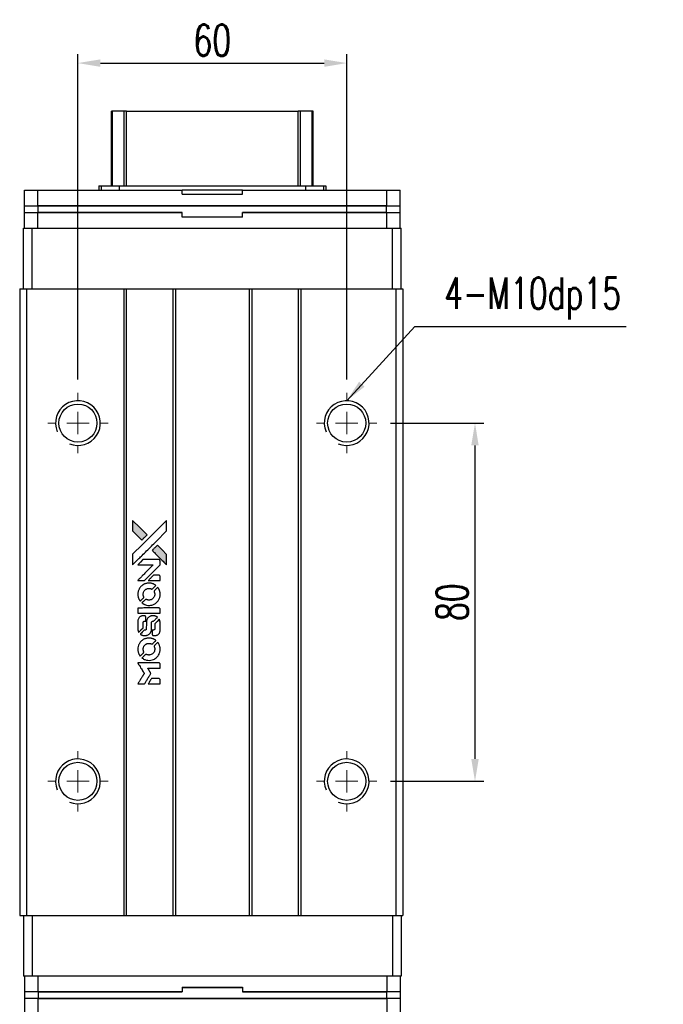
# Model space of a CAD drawing. Header units: millimetres. Extents: x 560 to 1093, y 594 to 1057.
# Tile 2 of 3: x 600 to 743, y 837 to 1057. Entities that reach past the tile are written whole.
import ezdxf

# ---------------------------------------------------------------- set-up
doc = ezdxf.new("R2010")
doc.units = ezdxf.units.MM
doc.header["$PDSIZE"] = -1
doc.layers.add('DIM', color=4, linetype='Continuous')
doc.styles.add('DIM-7', font='SIMPLEX.shx', dxfattribs={"width": 0.7, "bigfont": 'chineset.shx'})
doc.dimstyles.new('CNS', dxfattribs={"dimtxt": 3.5, "dimasz": 2.5, "dimexe": 1, "dimexo": 1.5, "dimgap": 0.09, "dimtad": 0, "dimdsep": 46, "dimtxsty": 'DIM-7', "dimcen": 0.09, "dimclrd": 1, "dimclre": 1, "dimclrt": 4, "dimadec": 0, "dimazin": 0, "dimtfac": 1, "dimtix": 1, "dimtmove": 2, "dimatfit": 3, "dimfxl": 1, "dimtvp": 0.971429, "dimtolj": 1, "dimarcsym": 0})

# ---------------------------------------------------------------- blocks, each defined once
blk = doc.blocks.new('SW_CENTERMARKSYMBOL_3')
at = {"color": 0, "linetype": 'Continuous', "lineweight": 18}
for p, q in [((0, 5), (0, 6.75)), ((0, 0), (0, 2.5)), ((-5, 0), (-6.75, 0)), ((0, 0), (-2.5, 0)), ((0, 0), (0, -2.5)), ((0, 0), (2.5, 0)), ((5, 0), (6.75, 0)), ((0, -5), (0, -6.75))]:
    blk.add_line(p, q, dxfattribs=at)
blk = doc.blocks.new('SW_CENTERMARKSYMBOL_4')
at = {"color": 0, "linetype": 'Continuous', "lineweight": 18}
for p, q in [((0, 5), (0, 6.75)), ((0, 0), (0, 2.5)), ((-5, 0), (-6.75, 0)), ((0, 0), (-2.5, 0)), ((0, 0), (0, -2.5)), ((0, 0), (2.5, 0)), ((5, 0), (6.75, 0)), ((0, -5), (0, -6.75))]:
    blk.add_line(p, q, dxfattribs=at)
blk = doc.blocks.new('SW_CENTERMARKSYMBOL_5')
at = {"color": 0, "linetype": 'Continuous', "lineweight": 18}
for p, q in [((0, 5), (0, 6.75)), ((0, 0), (0, 2.5)), ((-5, 0), (-6.75, 0)), ((0, 0), (-2.5, 0)), ((0, 0), (0, -2.5)), ((0, 0), (2.5, 0)), ((5, 0), (6.75, 0)), ((0, -5), (0, -6.75))]:
    blk.add_line(p, q, dxfattribs=at)
blk = doc.blocks.new('SW_CENTERMARKSYMBOL_6')
at = {"color": 0, "linetype": 'Continuous', "lineweight": 18}
for p, q in [((0, 5), (0, 6.75)), ((0, 0), (0, 2.5)), ((-5, 0), (-6.75, 0)), ((0, 0), (-2.5, 0)), ((0, 0), (0, -2.5)), ((0, 0), (2.5, 0)), ((5, 0), (6.75, 0)), ((0, -5), (0, -6.75))]:
    blk.add_line(p, q, dxfattribs=at)
blk = doc.blocks.new('*D151')
at = {"color": 7, "lineweight": -2}
for p, q in [((612.7, 976.26), (612.7, 1048.91)), ((672.7, 976.26), (672.7, 1048.91)), ((617.7, 1046.91), (667.7, 1046.91))]:
    blk.add_line(p, q, dxfattribs=at)
at = {"color": 7}
for points in [[(617.7, 1047.74), (617.7, 1046.07), (612.7, 1046.91)], [(667.7, 1047.74), (667.7, 1046.07), (672.7, 1046.91)]]:
    blk.add_solid(points, dxfattribs=at)
at = {"layer": 'DEFPOINTS', "color": 0}
for p in [(672.7, 1046.91), (612.7, 973.26), (672.7, 973.26)]:
    blk.add_point(p, dxfattribs=at)
at = {"color": 7, "insert": (642.7, 1052.01), "char_height": 7, "attachment_point": 5, "style": 'DIM-7'}
blk.add_mtext('\\A1;60', dxfattribs=at)
blk = doc.blocks.new('*D152')
at = {"color": 7, "lineweight": -2}
for p, q in [((682.45, 966.51), (703.34, 966.51)), ((701.34, 961.51), (701.34, 891.51)), ((682.45, 886.51), (703.34, 886.51))]:
    blk.add_line(p, q, dxfattribs=at)
at = {"color": 7}
for points in [[(700.51, 961.51), (702.17, 961.51), (701.34, 966.51)], [(700.51, 891.51), (702.17, 891.51), (701.34, 886.51)]]:
    blk.add_solid(points, dxfattribs=at)
at = {"layer": 'DEFPOINTS', "color": 0}
for p in [(679.45, 966.51), (679.45, 886.51), (701.34, 886.51)]:
    blk.add_point(p, dxfattribs=at)
at = {"color": 7, "insert": (696.24, 926.51), "char_height": 7, "attachment_point": 5, "rotation": 90, "style": 'DIM-7'}
blk.add_mtext('\\A1;80', dxfattribs=at)
blk = doc.blocks.new('LOGO2')
at = {"linetype": 'Continuous'}
h = blk.add_hatch(color=22, dxfattribs=at)
h.dxf.hatch_style = 1
h.paths.add_polyline_path([(583.53, 1429.73), (583.53, 1428.55), (583.53, 1427.37), (584.56, 1426.35, 0.000288), (584.95, 1425.96, 0.000479), (585.28, 1425.63, 0.000013), (585.58, 1425.34, 0.197177), (585.59, 1425.34, 0.197497), (585.59, 1425.34, 0.00004), (585.76, 1425.51, 0.000834), (585.95, 1425.7, 0.000506), (586.18, 1425.92), (586.76, 1426.5), (585.15, 1428.12)])
h.paths.add_polyline_path([(589.06, 1424.2), (588.47, 1423.62, 0.000476), (588.25, 1423.39, 0.000789), (588.06, 1423.2, 0.000035), (587.89, 1423.03, 0.19758), (587.89, 1423.03, 0.198396), (587.89, 1423.02, 0.000019), (588.12, 1422.79, 0.000582), (588.38, 1422.53, 0.000351), (588.68, 1422.23, 0.000108), (589.98, 1420.93, 0.000692), (590.64, 1420.28, 0.000077), (591.09, 1419.83, 0.197527), (591.11, 1419.82, 0.410181), (591.12, 1419.83, 0.000493), (591.12, 1420.07, 0.002424), (591.12, 1420.41, 0.000529), (591.12, 1420.98), (591.12, 1422.14), (590.09, 1423.17)])
at = {"color": 22}
for points in [[(584.56, 1426.35, 0.000288), (584.95, 1425.96, 0.000479), (585.28, 1425.63, 0.000013), (585.58, 1425.34, 0.197177), (585.59, 1425.34, 0.197497), (585.59, 1425.34, 0.00004), (585.76, 1425.51, 0.000836), (585.95, 1425.7, 0.000505), (586.18, 1425.92), (586.76, 1426.5), (585.15, 1428.12), (583.53, 1429.73), (583.53, 1428.55), (583.53, 1427.37)], [(584.95, 1421.21, -0.000056), (585.66, 1421.92, -0.000021), (586.65, 1422.91, -0.000021), (587.73, 1423.99, -0.000025), (588.75, 1425), (591.12, 1427.37), (591.12, 1428.54), (591.12, 1429.72), (589.52, 1428.13, 0.000274), (588.76, 1427.37, 0.000123), (587.75, 1426.37, 0.000121), (586.69, 1425.31, 0.000165), (585.73, 1424.35), (583.53, 1422.16), (583.53, 1420.98), (583.53, 1419.8)], [(588.68, 1422.23, 0.000108), (589.98, 1420.93, 0.000692), (590.64, 1420.28, 0.000077), (591.09, 1419.83, 0.197527), (591.11, 1419.82, 0.410182), (591.12, 1419.83, 0.000493), (591.12, 1420.07, 0.002424), (591.12, 1420.41, 0.000529), (591.12, 1420.98), (591.12, 1422.14), (590.09, 1423.17), (589.06, 1424.2), (588.47, 1423.62, 0.000476), (588.25, 1423.39, 0.000789), (588.06, 1423.2, 0.000035), (587.89, 1423.03, 0.19758), (587.89, 1423.03, 0.198396), (587.89, 1423.02, 0.000019), (588.12, 1422.79, 0.000582), (588.38, 1422.53, 0.000351)], [(585.41, 1416.31), (586.17, 1416.31), (587.91, 1418.06), (589.66, 1419.81), (589.66, 1420.29, 0.0008), (589.66, 1420.61, 0.010795), (589.65, 1420.72, 0.030495), (589.64, 1420.78, 0.080372), (589.63, 1420.83, 0.03816), (589.6, 1420.87, 0.041799), (589.57, 1420.91, 0.042486), (589.53, 1420.93, 0.042078), (589.49, 1420.96, 0.099276), (589.43, 1420.97, 0.003302), (589.19, 1420.97, 0.002586), (588.77, 1420.98, 0.000204), (587.64, 1420.97), (585.83, 1420.97), (585.25, 1420.39), (584.66, 1419.81), (586.4, 1419.8), (588.14, 1419.79), (586.42, 1418.08, 0.000253), (585.76, 1417.42, 0.000412), (585.2, 1416.87, 0.000041), (584.7, 1416.36, 0.041338), (584.68, 1416.34), (584.66, 1416.31)], [(588.34, 1416.31), (589.66, 1416.31), (589.66, 1416.8), (589.65, 1417.29), (589.62, 1417.35, 0.03146), (589.6, 1417.37, 0.026444), (589.58, 1417.4, 0.026444), (589.55, 1417.42, 0.031457), (589.53, 1417.44), (589.47, 1417.47), (588.82, 1417.48), (588.17, 1417.48), (587.6, 1416.9, 0.000745), (587.38, 1416.68, 0.001228), (587.19, 1416.49, 0.000087), (587.03, 1416.32, 0.195134), (587.03, 1416.32, 0.412117), (587.03, 1416.31, 0.000048), (587.41, 1416.31, 0.00109), (587.84, 1416.31, 0.000653)], [(584.7, 1412.97, 0.023681), (584.73, 1412.76, 0.022402), (584.78, 1412.55, 0.021929), (584.85, 1412.35, 0.020503), (584.94, 1412.15, 0.013745), (585, 1412.03, 0.009767), (585.07, 1411.9, 0.009658), (585.15, 1411.79, 0.027804), (585.21, 1411.71), (585.23, 1411.69), (585.59, 1412.05, 0.002053), (585.77, 1412.23, 0.006738), (585.88, 1412.35, 0.007826), (585.96, 1412.43, 0.063909), (585.99, 1412.47, 0.061532), (586.01, 1412.54, 0.068674), (586.02, 1412.6, 0.052072), (586, 1412.68, 0.019648), (585.97, 1412.79, -0.018366), (585.93, 1412.92, -0.0288), (585.9, 1413.04, -0.029061), (585.89, 1413.16, -0.019155), (585.89, 1413.29, -0.053809), (585.94, 1413.58, -0.058833), (586.04, 1413.85, -0.058566), (586.2, 1414.09, -0.052525), (586.42, 1414.29, -0.044733), (586.61, 1414.4, -0.040573), (586.82, 1414.49, -0.041123), (587.04, 1414.53, -0.04951), (587.25, 1414.54, -0.017369), (587.34, 1414.53, -0.024255), (587.43, 1414.51, -0.023787), (587.52, 1414.49, -0.015798), (587.61, 1414.45, 0.010631), (587.67, 1414.43, 0.033653), (587.71, 1414.42, 0.037806), (587.76, 1414.41, 0.016307), (587.81, 1414.41, 0.068179), (587.92, 1414.43, 0.095747), (588, 1414.47, 0.033418), (588.11, 1414.57, 0.002133), (588.42, 1414.88, 0.001452), (588.59, 1415.06, 0.012393), (588.67, 1415.14, 0.020479), (588.71, 1415.19, 0.344362), (588.71, 1415.21, 0.074287), (588.66, 1415.25, 0.005454), (588.53, 1415.34, 0.008391), (588.39, 1415.42, 0.017097), (588.27, 1415.48, 0.027375), (588.04, 1415.58, 0.02835), (587.8, 1415.66, 0.027723), (587.54, 1415.7, 0.023913), (587.27, 1415.72, 0.027047), (586.94, 1415.72, 0.031685), (586.64, 1415.67, 0.032425), (586.35, 1415.59, 0.031013), (586.07, 1415.47, 0.037914), (585.73, 1415.27, 0.040153), (585.44, 1415.03, 0.039834), (585.18, 1414.74, 0.036173), (584.97, 1414.4, 0.040752), (584.83, 1414.08, 0.035885), (584.73, 1413.71, 0.035491), (584.68, 1413.34, 0.037615)], [(585.71, 1411.22, 0.018008), (585.82, 1411.15, 0.009842), (585.95, 1411.07, 0.009807), (586.1, 1411, 0.015716), (586.22, 1410.94, 0.048467), (586.66, 1410.8, 0.045841), (587.14, 1410.75, 0.046006), (587.61, 1410.78, 0.049638), (588.06, 1410.9, 0.064819), (588.64, 1411.2, 0.06695), (589.11, 1411.65, 0.066691), (589.45, 1412.2, 0.063505), (589.65, 1412.83, 0.03135), (589.66, 1413, 0.010439), (589.67, 1413.24, 0.010391), (589.66, 1413.47, 0.032408), (589.64, 1413.63, 0.015696), (589.61, 1413.82, 0.018095), (589.56, 1414, 0.018551), (589.5, 1414.17, 0.018352), (589.42, 1414.33, 0.015568), (589.37, 1414.44, 0.009832), (589.29, 1414.56, 0.009795), (589.22, 1414.68, 0.023727), (589.16, 1414.76), (589.13, 1414.79), (588.77, 1414.43, 0.001528), (588.57, 1414.23, 0.010022), (588.47, 1414.12, 0.019586), (588.41, 1414.06, 0.061865), (588.38, 1414.01, 0.055054), (588.35, 1413.93, 0.061607), (588.35, 1413.85, 0.048725), (588.36, 1413.76, 0.020221), (588.39, 1413.64, -0.017722), (588.43, 1413.52, -0.02685), (588.45, 1413.4, -0.02759), (588.46, 1413.29, -0.020233), (588.46, 1413.17, -0.04793), (588.43, 1412.93, -0.048386), (588.35, 1412.7, -0.047866), (588.22, 1412.49, -0.044964), (588.06, 1412.3, -0.04333), (587.87, 1412.15, -0.050921), (587.66, 1412.03, -0.051473), (587.43, 1411.97, -0.0459), (587.19, 1411.94, -0.019014), (587.07, 1411.95, -0.024114), (586.96, 1411.96, -0.025081), (586.86, 1411.99, -0.023892), (586.76, 1412.02, 0.008624), (586.68, 1412.05, 0.026486), (586.62, 1412.06, 0.035074), (586.58, 1412.07, 0.02756), (586.52, 1412.07, 0.087163), (586.44, 1412.06, 0.073291), (586.36, 1412.01, 0.028074), (586.25, 1411.91, 0.002594), (585.99, 1411.66), (585.62, 1411.29)], [(587.17, 1409), (589.65, 1409), (589.65, 1409.49), (589.65, 1409.98), (589.63, 1410.04, 0.071429), (589.59, 1410.08, 0.054799), (589.54, 1410.13, 0.053585), (589.48, 1410.16, 0.060698), (589.42, 1410.17, 0.033975), (589.32, 1410.18), (588.05, 1410.18, 0.000726), (586.82, 1410.18, 0.001084), (585.74, 1410.17), (584.68, 1410.17), (584.68, 1409.58), (584.68, 1409)], [(584.69, 1405.36, 0.018538), (584.7, 1405.28, 0.010695), (584.72, 1405.2, 0.01068), (584.74, 1405.11, 0.017678), (584.76, 1405.03, 0.013849), (584.79, 1404.95, 0.011814), (584.83, 1404.86, 0.004513), (584.86, 1404.78, 0.290035), (584.88, 1404.77, 0.196418), (584.88, 1404.78, 0.000124), (585.03, 1404.92, 0.001477), (585.19, 1405.08, 0.000898), (585.38, 1405.27), (585.88, 1405.77), (585.88, 1406.39, -0.001471), (585.88, 1406.86, -0.028714), (585.89, 1407, -0.097073), (585.92, 1407.08, -0.084199), (585.98, 1407.15, -0.042698), (586.02, 1407.18, -0.053912), (586.07, 1407.21, -0.051004), (586.12, 1407.22, -0.032967), (586.18, 1407.22, 0.00807), (586.21, 1407.22, 0.003023), (586.26, 1407.22, 0.002994), (586.31, 1407.23, 0.003629), (586.35, 1407.23), (586.46, 1407.24), (586.46, 1407.71, 0.001618), (586.46, 1407.94, 0.005206), (586.45, 1408.09, 0.00535), (586.45, 1408.19, 0.060675), (586.44, 1408.24, 0.048484), (586.43, 1408.26, 0.02389), (586.42, 1408.29, 0.022812), (586.4, 1408.31, 0.02462), (586.38, 1408.34, 0.061781), (586.32, 1408.39, 0.080179), (586.25, 1408.41, 0.048561), (586.16, 1408.43, 0.010021), (585.99, 1408.43, 0.016602), (585.77, 1408.42, 0.031409), (585.6, 1408.4, 0.036474), (585.44, 1408.36, 0.03439), (585.29, 1408.29, 0.065928), (585.06, 1408.13, 0.069066), (584.88, 1407.91, 0.065697), (584.75, 1407.64, 0.051559), (584.69, 1407.33, 0.020904), (584.69, 1407.16, 0.000451), (584.68, 1406.34, 0.000419), (584.68, 1405.52, 0.022759)], [(585.33, 1404.27, 0.023289), (585.45, 1404.2, 0.026845), (585.57, 1404.13, 0.026047), (585.7, 1404.09, 0.019751), (585.85, 1404.04, 0.013249), (585.93, 1404.03, 0.025169), (586, 1404.02, 0.016532), (586.08, 1404.01, 0.002937), (586.24, 1404.01, 0.003317), (586.38, 1404.01, 0.011808), (586.47, 1404.02, 0.01777), (586.53, 1404.02, 0.021476), (586.6, 1404.03, 0.04325), (586.86, 1404.12, 0.045753), (587.1, 1404.24, 0.04649), (587.31, 1404.41, 0.047672), (587.49, 1404.61, 0.025315), (587.54, 1404.69, 0.015208), (587.6, 1404.8, 0.01512), (587.65, 1404.91, 0.022488), (587.69, 1405.01, 0.027857), (587.73, 1405.17, 0.034138), (587.75, 1405.32, 0.014286), (587.76, 1405.55, 0.00124), (587.76, 1406.13, -0.00103), (587.76, 1406.49, -0.002552), (587.76, 1406.75, -0.001594), (587.76, 1406.95, -0.047676), (587.77, 1407, -0.085307), (587.8, 1407.09, -0.097789), (587.87, 1407.15, -0.085947), (587.95, 1407.2, -0.051339), (588.07, 1407.22, 0.014634), (588.11, 1407.22, 0.015028), (588.15, 1407.23, 0.014927), (588.18, 1407.24, 0.059415), (588.2, 1407.24, 0.070595), (588.24, 1407.27, 0.00028), (588.66, 1407.69, 0.000111), (589.08, 1408.11, 0.200239), (589.09, 1408.13, 0.268906), (589.09, 1408.14, 0.001866), (588.98, 1408.2, 0.007532), (588.88, 1408.25, 0.017818), (588.81, 1408.29, 0.013256), (588.72, 1408.32, 0.011636), (588.63, 1408.35, 0.011528), (588.54, 1408.38, 0.012303), (588.45, 1408.4, 0.0423), (588.31, 1408.42, 0.013657), (588.1, 1408.42, 0.013857), (587.89, 1408.42, 0.037428), (587.74, 1408.4, 0.014927), (587.64, 1408.37, 0.0122), (587.53, 1408.34, 0.012518), (587.43, 1408.3, 0.023062), (587.36, 1408.27, 0.065961), (587.08, 1408.08, 0.06055), (586.85, 1407.82, 0.059676), (586.68, 1407.51, 0.060497), (586.6, 1407.16, 0.025683), (586.59, 1407.09, 0.001528), (586.59, 1406.87, 0.002124), (586.59, 1406.59, 0.001173), (586.59, 1406.25, -0.000809), (586.58, 1405.65, -0.017164), (586.58, 1405.48, -0.063931), (586.56, 1405.38, -0.108429), (586.52, 1405.31, -0.052941), (586.47, 1405.28, -0.063675), (586.42, 1405.25, -0.050562), (586.36, 1405.24, -0.020337), (586.27, 1405.23, 0.009897), (586.22, 1405.22, 0.016482), (586.17, 1405.22, 0.019019), (586.14, 1405.21, 0.06043), (586.11, 1405.2, 0.076267), (586.06, 1405.16, 0.00054), (585.68, 1404.77, 0.000307), (585.28, 1404.37, 0.142594), (585.26, 1404.34, 0.232419), (585.27, 1404.33, 0.022995), (585.28, 1404.31, 0.024627), (585.31, 1404.29, 0.015407)], [(587.91, 1404.2, 0.065483), (587.94, 1404.15, 0.053271), (587.98, 1404.1, 0.052018), (588.04, 1404.05, 0.0556), (588.1, 1404.02, 0.036839), (588.14, 1404.01, 0.026922), (588.18, 1404.01, 0.016905), (588.25, 1404, 0.004317), (588.35, 1404, 0.016369), (588.56, 1404.01, 0.029936), (588.74, 1404.03, 0.03418), (588.89, 1404.07, 0.031327), (589.04, 1404.14, 0.046935), (589.23, 1404.25, 0.054053), (589.38, 1404.39, 0.053701), (589.5, 1404.56, 0.045364), (589.58, 1404.76, 0.032479), (589.63, 1404.94, 0.03386), (589.65, 1405.12, 0.013578), (589.66, 1405.4, 0.001155), (589.66, 1406.13, 0.000413), (589.65, 1406.75, 0.005008), (589.65, 1406.99, 0.013199), (589.64, 1407.13, 0.033956), (589.63, 1407.22, 0.013909), (589.6, 1407.32, 0.010864), (589.57, 1407.43, 0.010938), (589.54, 1407.53, 0.028702), (589.51, 1407.6), (589.48, 1407.65), (588.97, 1407.15), (588.46, 1406.65), (588.46, 1406.06, -0.001504), (588.46, 1405.81, -0.00328), (588.46, 1405.62, -0.001901), (588.46, 1405.47, -0.061333), (588.45, 1405.43, -0.063621), (588.43, 1405.38, -0.048633), (588.4, 1405.33, -0.046769), (588.35, 1405.29, -0.047961), (588.3, 1405.26, -0.02678), (588.25, 1405.24, -0.050957), (588.22, 1405.23, -0.029398), (588.17, 1405.22, -0.00401), (588.06, 1405.22), (587.89, 1405.21), (587.89, 1404.74, 0.001061), (587.89, 1404.46, 0.009147), (587.89, 1404.33, 0.020721), (587.9, 1404.26, 0.051619)], [(584.7, 1400.71, 0.024131), (584.73, 1400.49, 0.022344), (584.78, 1400.28, 0.021883), (584.86, 1400.06, 0.020884), (584.95, 1399.85, 0.010669), (585.01, 1399.74, 0.010389), (585.08, 1399.62, 0.010913), (585.15, 1399.51, 0.022227), (585.2, 1399.44), (585.23, 1399.41), (585.6, 1399.78, 0.002452), (585.74, 1399.93, 0.003628), (585.87, 1400.06, 0.001662), (585.97, 1400.17, 0.070159), (585.99, 1400.2, 0.047671), (586, 1400.22, 0.018624), (586.01, 1400.25, 0.017921), (586.01, 1400.29, 0.018804), (586.01, 1400.32, 0.018255), (586.02, 1400.37, 0.041312), (586.01, 1400.41, 0.037164), (586, 1400.44, 0.012342), (585.98, 1400.49, -0.015101), (585.94, 1400.62, -0.035998), (585.91, 1400.72, -0.033244), (585.9, 1400.82, -0.011249), (585.9, 1400.97, -0.004059), (585.9, 1401.1, -0.019693), (585.9, 1401.17, -0.027943), (585.91, 1401.22, -0.014411), (585.93, 1401.3, -0.033089), (585.98, 1401.46, -0.033887), (586.06, 1401.62, -0.034021), (586.16, 1401.77, -0.033942), (586.28, 1401.9, -0.02816), (586.42, 1402.01, -0.035032), (586.56, 1402.11, -0.035269), (586.71, 1402.18, -0.029196), (586.87, 1402.23, -0.037862), (587.07, 1402.27, -0.043657), (587.25, 1402.27, -0.043064), (587.44, 1402.24, -0.035184), (587.63, 1402.18, 0.033699), (587.72, 1402.15, 0.052815), (587.8, 1402.14, 0.059167), (587.88, 1402.14, 0.058972), (587.95, 1402.17, 0.059208), (588.01, 1402.2, 0.021125), (588.08, 1402.26, 0.008691), (588.2, 1402.38, 0.000851), (588.47, 1402.66, 0.001873), (588.61, 1402.8, 0.013884), (588.68, 1402.87, 0.022355), (588.71, 1402.92, 0.341453), (588.71, 1402.93, 0.073011), (588.67, 1402.97, 0.004587), (588.54, 1403.06, 0.00748), (588.4, 1403.14, 0.016837), (588.29, 1403.2, 0.028606), (588.03, 1403.31, 0.031352), (587.77, 1403.39, 0.031004), (587.5, 1403.44, 0.0268), (587.21, 1403.45, 0.026698), (586.9, 1403.44, 0.03002), (586.6, 1403.39, 0.030357), (586.32, 1403.31, 0.028554), (586.05, 1403.19, 0.062944), (585.53, 1402.85, 0.062206), (585.12, 1402.39, 0.062448), (584.83, 1401.84, 0.064355), (584.69, 1401.25, 0.017377), (584.69, 1401.13, 0.008369), (584.68, 1400.98, 0.008367), (584.69, 1400.82, 0.01757)], [(585.71, 1398.95, 0.064158), (586.28, 1398.64, 0.06356), (586.92, 1398.49, 0.064004), (587.57, 1398.5, 0.066747), (588.19, 1398.68, 0.04321), (588.58, 1398.89, 0.044737), (588.91, 1399.17, 0.044901), (589.2, 1399.49, 0.044184), (589.42, 1399.87, 0.026293), (589.54, 1400.15, 0.033344), (589.62, 1400.43, 0.033227), (589.66, 1400.71, 0.025815), (589.67, 1401.02, 0.023119), (589.65, 1401.32, 0.031044), (589.6, 1401.58, 0.031337), (589.52, 1401.84, 0.024258), (589.4, 1402.11, 0.015622), (589.35, 1402.2, 0.008495), (589.28, 1402.31, 0.008415), (589.21, 1402.42, 0.020814), (589.16, 1402.49), (589.13, 1402.53), (588.77, 1402.17, 0.002843), (588.5, 1401.9, 0.033917), (588.41, 1401.79, 0.087906), (588.36, 1401.71, 0.073302), (588.35, 1401.61, 0.022047), (588.35, 1401.56, 0.026465), (588.36, 1401.52, 0.022233), (588.37, 1401.47, 0.009985), (588.39, 1401.4, -0.039011), (588.45, 1401.17, -0.044398), (588.46, 1400.95, -0.045096), (588.44, 1400.72, -0.04265), (588.38, 1400.5, -0.071154), (588.21, 1400.19, -0.068827), (587.96, 1399.94, -0.068713), (587.64, 1399.76, -0.070507), (587.3, 1399.68, -0.028605), (587.15, 1399.67, -0.031418), (587.01, 1399.69, -0.031044), (586.86, 1399.72, -0.02668), (586.72, 1399.76, 0.038913), (586.63, 1399.79, 0.043732), (586.55, 1399.8, 0.047754), (586.47, 1399.8, 0.075756), (586.41, 1399.78, 0.07294), (586.37, 1399.76, 0.003456), (586.27, 1399.67, 0.005023), (586.15, 1399.55, 0.002422), (585.99, 1399.39, 0.000819), (585.85, 1399.25, 0.001349), (585.73, 1399.13, 0.0001), (585.62, 1399.02, 0.205335), (585.62, 1399.02, 0.219821), (585.62, 1399.01, 0.002494), (585.65, 1399, 0.007089), (585.67, 1398.98, 0.004494)], [(585.42, 1393.22), (586.17, 1393.22), (586.3, 1393.42, -0.000297), (586.38, 1393.55, -0.000037), (586.55, 1393.82, -0.000043), (586.75, 1394.15, -0.000036), (586.96, 1394.5, 0.000044), (587.17, 1394.84, 0.000063), (587.36, 1395.14, 0.000035), (587.51, 1395.4, 0.0009), (587.55, 1395.47), (587.62, 1395.57), (587.53, 1395.7, 0.001175), (587.49, 1395.78, 0.000208), (587.4, 1395.92, 0.000225), (587.3, 1396.09, 0.000203), (587.19, 1396.26, -0.000711), (587.09, 1396.42, -0.001119), (587, 1396.56, -0.000263), (586.92, 1396.69, -0.04589), (586.91, 1396.7, -0.519312), (586.92, 1396.71, -0.001914), (587.12, 1396.72, -0.003124), (587.46, 1396.72, -0.000285), (588.28, 1396.72), (589.66, 1396.72), (589.66, 1397.2, 0.001727), (589.66, 1397.54, 0.025279), (589.65, 1397.67, 0.073886), (589.63, 1397.74, 0.07426), (589.6, 1397.8, 0.03264), (589.58, 1397.81, 0.01784), (589.56, 1397.83, 0.017712), (589.54, 1397.85, 0.026854), (589.52, 1397.86), (589.47, 1397.89), (587.07, 1397.89), (584.67, 1397.89), (584.68, 1397.87, -0.004595), (584.7, 1397.85, -0.00016), (584.74, 1397.77, -0.000298), (584.8, 1397.69, -0.000208), (584.86, 1397.59, 0.000986), (585.03, 1397.3, 0.00025), (585.32, 1396.84, 0.000268), (585.63, 1396.35, 0.000436), (585.9, 1395.93, -0.002932), (585.98, 1395.79, -0.004718), (586.06, 1395.67, -0.001113), (586.12, 1395.57, -0.227179), (586.12, 1395.55, -0.045982), (586.11, 1395.54, -0.000145), (586.03, 1395.4, -0.000825), (585.93, 1395.24, -0.000517), (585.81, 1395.06, 0.000056), (585.42, 1394.42, 0.000289), (585.2, 1394.07, 0.000481), (585.04, 1393.81, 0.000418), (584.87, 1393.54), (584.67, 1393.22)], [(588.34, 1393.22), (589.66, 1393.22), (589.66, 1393.7, 0.000842), (589.66, 1394, 0.010591), (589.66, 1394.12, 0.028995), (589.65, 1394.18, 0.069543), (589.64, 1394.23, 0.051063), (589.61, 1394.27, 0.039932), (589.57, 1394.31, 0.039414), (589.53, 1394.35, 0.045845), (589.49, 1394.37, 0.094811), (589.44, 1394.39, 0.007124), (589.31, 1394.39, 0.004713), (589.09, 1394.39, 0.000534), (588.59, 1394.39), (587.73, 1394.39), (587.65, 1394.27, 0.000828), (587.44, 1393.92, 0.000879), (587.22, 1393.57, 0.000048), (587.02, 1393.23, 0.137596), (587.01, 1393.22, 0.413028), (587.02, 1393.22, 0.000016), (587.4, 1393.22, 0.000623), (587.83, 1393.22, 0.000374)]]:
    blk.add_lwpolyline(points, format="xyb", close=True, dxfattribs=at)

msp = doc.modelspace()

# ---------------------------------------------------------------- linework, layer by layer
at = {"color": 7, "linetype": 'Continuous', "lineweight": 25}
for p, q in [((620.199, 1019.508), (620.199, 1036.143)), ((620.438, 1019.508), (620.438, 1036.143)), ((623.014, 1019.508), (623.014, 1036.143)), ((623.509, 1036.143), (661.889, 1036.143)), ((623.509, 1019.508), (623.509, 1036.143)), ((661.889, 1019.508), (661.889, 1036.143)), ((662.383, 1019.508), (662.383, 1036.143)), ((664.959, 1019.508), (664.959, 1036.143)), ((665.199, 1019.508), (665.199, 1036.143)), ((600.774, 1015.008), (600.774, 1018.508)), ((600.774, 1018.508), (603.774, 1018.508)), ((603.774, 1015.008), (603.774, 1018.508)), ((603.774, 1018.508), (635.949, 1018.508)), ((617.346, 1019.508), (617.346, 1018.508)), ((617.346, 1019.508), (617.899, 1019.508)), ((617.899, 1019.508), (617.899, 1018.508)), ((617.899, 1019.508), (621.913, 1019.508)), ((621.913, 1019.508), (621.913, 1018.508)), ((621.913, 1019.508), (663.485, 1019.508)), ((635.949, 1017.608), (635.949, 1018.508)), ((649.449, 1018.508), (635.949, 1018.508)), ((649.449, 1017.608), (649.449, 1018.508)), ((649.449, 1018.508), (681.624, 1018.508)), ((663.485, 1019.508), (663.485, 1018.508)), ((663.485, 1019.508), (667.499, 1019.508)), ((667.499, 1019.508), (667.499, 1018.508)), ((667.499, 1019.508), (668.051, 1019.508)), ((668.051, 1019.508), (668.051, 1018.508)), ((681.624, 1015.008), (681.624, 1018.508)), ((681.624, 1018.508), (684.624, 1018.508)), ((684.624, 1015.008), (684.624, 1018.508)), ((635.949, 1017.608), (649.449, 1017.608)), ((600.774, 1015.008), (603.774, 1015.008)), ((600.799, 1013.508), (600.799, 1015.008)), ((603.774, 1015.008), (681.624, 1015.008)), ((603.799, 1013.508), (603.799, 1015.008)), ((681.599, 1015.008), (603.799, 1015.008)), ((681.599, 1013.508), (681.599, 1015.008)), ((681.624, 1015.008), (684.624, 1015.008)), ((684.599, 1013.508), (684.599, 1015.008)), ((600.774, 1010.008), (600.774, 1013.508)), ((600.774, 1013.508), (603.774, 1013.508)), ((603.774, 1010.008), (603.774, 1013.508)), ((603.774, 1013.508), (635.949, 1013.508)), ((635.949, 1013.508), (603.799, 1013.508)), ((635.949, 1012.608), (635.949, 1013.508)), ((635.949, 1012.508), (635.949, 1013.508)), ((635.949, 1012.608), (649.449, 1012.608)), ((649.449, 1012.508), (635.949, 1012.508)), ((649.449, 1012.608), (649.449, 1013.508)), ((649.449, 1013.508), (681.624, 1013.508)), ((681.599, 1013.508), (649.449, 1013.508)), ((649.449, 1012.508), (649.449, 1013.508)), ((681.624, 1010.008), (681.624, 1013.508)), ((681.624, 1013.508), (684.624, 1013.508)), ((684.624, 1010.008), (684.624, 1013.508)), ((600.549, 996.508), (600.549, 1010.008)), ((600.549, 1010.008), (602.449, 1010.008)), ((602.449, 996.508), (602.449, 1010.008)), ((602.449, 1010.008), (682.949, 1010.008)), ((682.949, 996.508), (682.949, 1010.008)), ((682.949, 1010.008), (684.849, 1010.008)), ((684.849, 996.508), (684.849, 1010.008)), ((599.699, 996.508), (599.699, 856.508)), ((599.699, 996.508), (601.249, 996.508)), ((601.249, 996.508), (601.249, 856.508)), ((601.249, 996.508), (622.949, 996.508)), ((622.949, 996.508), (622.949, 856.508)), ((622.949, 996.508), (623.499, 996.508)), ((623.499, 996.508), (623.499, 856.508)), ((623.499, 996.508), (633.899, 996.508)), ((633.899, 996.508), (633.899, 856.508)), ((633.899, 996.508), (634.449, 996.508)), ((634.449, 996.508), (634.449, 856.508)), ((634.449, 996.508), (650.949, 996.508)), ((650.949, 996.508), (650.949, 856.508)), ((650.949, 996.508), (651.499, 996.508)), ((651.499, 996.508), (651.499, 856.508)), ((651.499, 996.508), (661.899, 996.508)), ((661.899, 996.508), (661.899, 856.508)), ((661.899, 996.508), (662.449, 996.508)), ((662.449, 996.508), (662.449, 856.508)), ((662.449, 996.508), (683.649, 996.508)), ((683.649, 996.508), (683.649, 856.508)), ((683.649, 996.508), (685.199, 996.508)), ((685.199, 996.508), (685.199, 856.508)), ((599.699, 856.508), (601.249, 856.508)), ((600.549, 856.508), (600.549, 843.008)), ((601.249, 856.508), (622.949, 856.508)), ((602.449, 856.508), (602.449, 843.008)), ((622.949, 856.508), (623.499, 856.508)), ((623.499, 856.508), (633.899, 856.508)), ((633.899, 856.508), (634.449, 856.508)), ((634.449, 856.508), (650.949, 856.508)), ((650.949, 856.508), (651.499, 856.508)), ((651.499, 856.508), (661.899, 856.508)), ((661.899, 856.508), (662.449, 856.508)), ((662.449, 856.508), (683.649, 856.508)), ((682.949, 856.508), (682.949, 843.008)), ((683.649, 856.508), (685.199, 856.508)), ((684.849, 856.508), (684.849, 843.008)), ((602.449, 843.008), (600.549, 843.008)), ((600.774, 843.008), (600.774, 839.508)), ((682.949, 843.008), (602.449, 843.008)), ((603.774, 843.008), (603.774, 839.508)), ((681.624, 843.008), (681.624, 839.508)), ((684.849, 843.008), (682.949, 843.008)), ((684.624, 843.008), (684.624, 839.508)), ((635.949, 840.508), (635.949, 839.508)), ((635.949, 840.508), (649.449, 840.508)), ((635.949, 840.408), (635.949, 839.508)), ((649.449, 840.408), (635.949, 840.408)), ((649.449, 840.508), (649.449, 839.508)), ((649.449, 840.408), (649.449, 839.508)), ((603.774, 839.508), (600.774, 839.508)), ((600.774, 838.008), (600.774, 834.508)), ((603.774, 838.008), (600.774, 838.008)), ((600.799, 839.508), (600.799, 838.008)), ((635.949, 839.508), (603.774, 839.508)), ((603.774, 838.008), (603.774, 834.508)), ((681.624, 838.008), (603.774, 838.008)), ((603.799, 839.508), (603.799, 838.008)), ((603.799, 839.508), (635.949, 839.508)), ((603.799, 838.008), (681.599, 838.008)), ((681.624, 839.508), (649.449, 839.508)), ((649.449, 839.508), (681.599, 839.508)), ((681.599, 839.508), (681.599, 838.008)), ((684.624, 839.508), (681.624, 839.508)), ((681.624, 838.008), (681.624, 834.508)), ((684.624, 838.008), (681.624, 838.008)), ((684.599, 839.508), (684.599, 838.008)), ((684.624, 838.008), (684.624, 834.508))]:
    msp.add_line(p, q, dxfattribs=at)
for centre in [(612.699, 966.508), (672.699, 966.508), (612.699, 886.508), (672.699, 886.508)]:
    msp.add_circle(centre, 4.25, dxfattribs=at)
for centre in [(612.699, 966.508), (672.699, 966.508), (612.699, 886.508), (672.699, 886.508)]:
    msp.add_arc(centre, 5, 247.5, 202.5)
for points, knots in [([(620.438, 1036.143), (620.376, 1036.143), (620.311, 1036.143), (620.221, 1036.143), (620.199, 1036.143), (620.199, 1036.143)], [0, 0, 0, 0, 0.5, 0.5, 1, 1, 1, 1]), ([(623.014, 1036.143), (622.967, 1036.143), (622.873, 1036.143), (622.584, 1036.143), (622.388, 1036.143), (621.916, 1036.143), (621.641, 1036.143), (621.054, 1036.143), (620.744, 1036.143), (620.438, 1036.143)], [0, 0, 0, 0, 0.25, 0.25, 0.5, 0.5, 0.75, 0.75, 1, 1, 1, 1]), ([(623.509, 1036.143), (623.454, 1036.143), (623.396, 1036.143), (623.284, 1036.143), (623.229, 1036.143), (623.136, 1036.143), (623.097, 1036.143), (623.04, 1036.143), (623.022, 1036.143), (623.014, 1036.143)], [0, 0, 0, 0, 0.25, 0.25, 0.5, 0.5, 0.75, 0.75, 1, 1, 1, 1]), ([(662.383, 1036.143), (662.375, 1036.143), (662.357, 1036.143), (662.3, 1036.143), (662.261, 1036.143), (662.168, 1036.143), (662.113, 1036.143), (662.001, 1036.143), (661.943, 1036.143), (661.889, 1036.143)], [0, 0, 0, 0, 0.25, 0.25, 0.5, 0.5, 0.75, 0.75, 1, 1, 1, 1]), ([(664.959, 1036.143), (664.654, 1036.143), (664.343, 1036.143), (663.756, 1036.143), (663.481, 1036.143), (663.009, 1036.143), (662.814, 1036.143), (662.524, 1036.143), (662.43, 1036.143), (662.383, 1036.143)], [0, 0, 0, 0, 0.25, 0.25, 0.5, 0.5, 0.75, 0.75, 1, 1, 1, 1]), ([(665.199, 1036.143), (665.199, 1036.143), (665.176, 1036.143), (665.086, 1036.143), (665.021, 1036.143), (664.959, 1036.143)], [0, 0, 0, 0, 0.5, 0.5, 1, 1, 1, 1])]:
    msp.add_open_spline(points, degree=3, knots=knots, dxfattribs=at)

# ---------------------------------------------------------------- block references
at = {"color": 7, "linetype": 'Continuous', "lineweight": 0}
for name, p in [('SW_CENTERMARKSYMBOL_3', (612.699, 966.508)), ('SW_CENTERMARKSYMBOL_5', (672.699, 966.508)), ('SW_CENTERMARKSYMBOL_4', (612.699, 886.508)), ('SW_CENTERMARKSYMBOL_6', (672.699, 886.508))]:
    msp.add_blockref(name, p, dxfattribs=at)
at = {"layer": 'DIM'}
msp.add_blockref('LOGO2', (41.38, -484.957), dxfattribs=at)

# ---------------------------------------------------------------- texts
at = {"layer": 'DIM', "color": 0, "insert": (694.474, 989.674), "char_height": 7, "attachment_point": 7, "style": 'DIM-7'}
msp.add_mtext('\\A1;4-M10dp15', dxfattribs=at)

# ---------------------------------------------------------------- dimensions: what is measured, and where the dimension line sits
at = {"color": 0}
dim = msp.add_linear_dim(base=(672.699, 1046.907), p1=(612.699, 973.258), p2=(672.699, 973.258), dimstyle='CNS', override={"dimscale": 2, "dimgap": 0.8, "dimtad": 1, "dimclrd": 7, "dimclre": 7, "dimclrt": 7, "dimtmove": 1}, dxfattribs=at)
dim.commit()
dim.dimension.update_dxf_attribs({"geometry": '*D151', "text_midpoint": (642.699, 1052.007)})
dim = msp.add_linear_dim(base=(701.339, 886.508), p1=(679.449, 966.508), p2=(679.449, 886.508), angle=90, dimstyle='CNS', override={"dimscale": 2, "dimgap": 0.8, "dimtad": 1, "dimclrd": 7, "dimclre": 7, "dimclrt": 7, "dimtmove": 1}, dxfattribs=at)
dim.commit()
dim.dimension.update_dxf_attribs({"geometry": '*D152', "text_midpoint": (696.239, 926.508)})

# ---------------------------------------------------------------- leaders
at = {"layer": 'DIM', "color": 0, "annotation_type": 0, "has_hookline": 1, "hookline_direction": 0, "text_width": 40.6}
msp.add_leader([(672.699, 971.508), (687.874, 988.074), (692.874, 988.074)], dimstyle='CNS', override={"dimscale": 2, "dimgap": 0.8, "dimtad": 1, "dimclrd": 7, "dimclre": 4, "dimtmove": 1}, dxfattribs=at)

doc.saveas('drawing.dxf')
